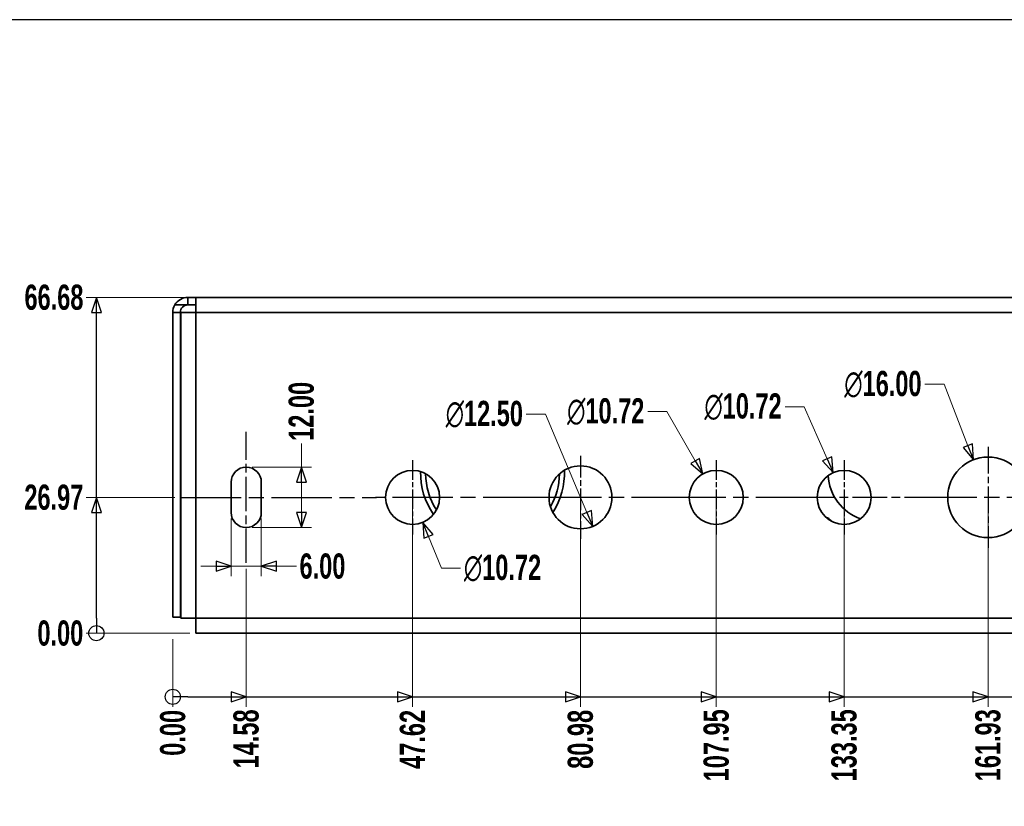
# Model space of a CAD drawing. Header units: millimetres. Extents: x 5 to 414, y 18 to 303.
# Tile 8 of 12: x 54 to 152, y 224 to 302. Entities that reach past the tile are written whole.
import ezdxf
from ezdxf.enums import TextEntityAlignment as Align

# ---------------------------------------------------------------- set-up
doc = ezdxf.new("R2010")
doc.units = ezdxf.units.MM
doc.linetypes.add('CHAIN', pattern=[0.3543, 0.2362, -0.0295, 0.0591, -0.0295])
doc.linetypes.add('DASH_DOT', pattern=[0.182, 0.1181, -0.0295, 0.0049, -0.0295])
doc.layers.add('Center Mark(May)', color=1, linetype='DASH_DOT', lineweight=25, true_color=0xff0000)
doc.layers.add('Centerline(May)', color=1, linetype='Continuous', lineweight=25, true_color=0xff0000)
for name, color, linetype, lineweight in [('Dimensions(May)', 7, 'Continuous', 25), ('Sketch Geometry(May)', 7, 'Continuous', 35), ('Symbols(May)', 7, 'Continuous', 25), ('Visible Edges(May)', 7, 'Continuous', 35), ('Visible Tangent Edges(May)', 7, 'Continuous', 35)]:
    doc.layers.add(name, color=color, linetype=linetype, lineweight=lineweight)
doc.styles.add('DimISO-30 Roman 2.5', font='romab___.ttf', dxfattribs={"width": 0.7})
doc.styles.add('Text Style216', font='romab___.ttf', dxfattribs={"width": 0.8})
doc.styles.add('Text Style221', font='romab___.ttf', dxfattribs={"width": 0.9})
doc.styles.add('TitleVariablesH2_5-May', font='romab___.ttf', dxfattribs={"width": 0.7})
doc.dimstyles.new('ISO-30-May', dxfattribs={"dimtxt": 2.5, "dimasz": 1.5, "dimexe": 1, "dimexo": 0.6, "dimgap": 0.4, "dimtad": 0, "dimtoh": 1, "dimrnd": 1e-08, "dimzin": 0, "dimdsep": 46, "dimtxsty": 'DimISO-30 Roman 2.5', "dimblk": 'Filled-1', "dimcen": 0.09, "dimclrd": 132, "dimclre": 132, "dimclrt": 256, "dimazin": 0, "dimtfac": 1.1, "dimtmove": 0, "dimatfit": 3, "dimfxl": 0, "dimtolj": 1, "dimlwd": 18, "dimlwe": 18, "dimarcsym": 0})

# ---------------------------------------------------------------- blocks, each defined once
blk = doc.blocks.new('Borders A3_408x285')
at = {"layer": 'Sketch Geometry(May)', "color": 5, "linetype": 'Continuous', "lineweight": 25, "true_color": 0x0000ff}
blk.add_line((414, 302.5), (6, 302.5), dxfattribs=at)
at = {"layer": 'Symbols(May)', "color": 232, "true_color": 0xd7006b}
for tag, style, width, p in [('Revision', 'Text Style216', 0.8, (260, 293.75)), ('Date', 'Text Style221', 0.9, (365, 293.75))]:
    blk.add_attdef(tag, text='', height=2.5, dxfattribs=dict(at, style=style, width=width)).set_placement(p, align=Align.MIDDLE_CENTER)
at = {"layer": 'Symbols(May)', "color": 232, "true_color": 0xd7006b, "style": 'TitleVariablesH2_5-May', "width": 0.7}
blk.add_attdef('Revision_Note', text='', height=2.5, dxfattribs=at).set_placement((267, 293.75), align=Align.MIDDLE_LEFT)
blk = doc.blocks.new('*D144')
at = {"layer": 'Defpoints', "color": 0, "linetype": 'Continuous', "transparency": 16777216}
for p in [(69.38, 241.599), (69.38, 241.599), (69.38, 234.286)]:
    blk.add_point(p, dxfattribs=at)
at = {"layer": 'Dimensions(May)', "color": 132, "linetype": 'Continuous', "lineweight": 18, "transparency": 16777216}
blk.add_line((69.38, 240.999), (69.38, 234.286), dxfattribs=at)
at = {"layer": 'Dimensions(May)', "color": 172, "linetype": 'Continuous', "lineweight": 20, "true_color": 0x0000c8, "transparency": 16777216, "insert": (69.38, 231.706), "char_height": 2.5, "attachment_point": 5, "rotation": 90, "style": 'DimISO-30 Roman 2.5'}
blk.add_mtext('\\A1;0.00', dxfattribs=at)
blk = doc.blocks.new('Filled-1')
at = {"color": 0}
for p, q in [((0, 0), (-1, 0.333)), ((-1, 0.333), (-1, -0.333)), ((-1, 0), (0, 0)), ((-1, -0.333), (0, 0))]:
    blk.add_line(p, q, dxfattribs=at)
at = {"color": 0, "flags": 128}
blk.add_lwpolyline([(-1, -0.333), (0, 0), (-1, 0.333), (-1, -0.333)], dxfattribs=at)
at = {"color": 0}
blk.add_solid([(-1, -0.333), (0, 0), (-1, 0.333), (-1, -0.333)], dxfattribs=at)
blk = doc.blocks.new('*D145')
at = {"layer": 'Defpoints', "color": 0, "linetype": 'Continuous', "transparency": 16777216}
for p in [(76.67, 248.586), (69.38, 241.599), (76.67, 234.286)]:
    blk.add_point(p, dxfattribs=at)
at = {"layer": 'Dimensions(May)', "color": 132, "linetype": 'Continuous', "lineweight": 18, "transparency": 16777216}
blk.add_line((76.67, 247.986), (76.67, 234.286), dxfattribs=at)
at = {"layer": 'Dimensions(May)', "color": 172, "linetype": 'Continuous', "lineweight": 20, "true_color": 0x0000c8, "transparency": 16777216, "insert": (76.67, 231.11), "char_height": 2.5, "attachment_point": 5, "rotation": 90, "style": 'DimISO-30 Roman 2.5'}
blk.add_mtext('\\A1;14.58', dxfattribs=at)
blk = doc.blocks.new('*D146')
at = {"layer": 'Defpoints', "color": 0, "linetype": 'Continuous', "transparency": 16777216}
for p in [(93.193, 255.086), (69.38, 241.599), (93.193, 234.286)]:
    blk.add_point(p, dxfattribs=at)
at = {"layer": 'Dimensions(May)', "color": 132, "linetype": 'Continuous', "lineweight": 18, "transparency": 16777216}
blk.add_line((93.193, 254.486), (93.193, 234.286), dxfattribs=at)
at = {"layer": 'Dimensions(May)', "color": 172, "linetype": 'Continuous', "lineweight": 20, "true_color": 0x0000c8, "transparency": 16777216, "insert": (93.193, 231.059), "char_height": 2.5, "attachment_point": 5, "rotation": 90, "style": 'DimISO-30 Roman 2.5'}
blk.add_mtext('\\A1;47.62', dxfattribs=at)
blk = doc.blocks.new('*D147')
at = {"layer": 'Defpoints', "color": 0, "linetype": 'Continuous', "transparency": 16777216}
for p in [(109.868, 255.086), (69.38, 241.599), (109.868, 234.286)]:
    blk.add_point(p, dxfattribs=at)
at = {"layer": 'Dimensions(May)', "color": 132, "linetype": 'Continuous', "lineweight": 18, "transparency": 16777216}
blk.add_line((109.868, 254.486), (109.868, 234.286), dxfattribs=at)
at = {"layer": 'Dimensions(May)', "color": 172, "linetype": 'Continuous', "lineweight": 20, "true_color": 0x0000c8, "transparency": 16777216, "insert": (109.868, 231.063), "char_height": 2.5, "attachment_point": 5, "rotation": 90, "style": 'DimISO-30 Roman 2.5'}
blk.add_mtext('\\A1;80.98', dxfattribs=at)
blk = doc.blocks.new('*D148')
at = {"layer": 'Defpoints', "color": 0, "linetype": 'Continuous', "transparency": 16777216}
for p in [(123.355, 255.086), (69.38, 241.599), (123.355, 234.286)]:
    blk.add_point(p, dxfattribs=at)
at = {"layer": 'Dimensions(May)', "color": 132, "linetype": 'Continuous', "lineweight": 18, "transparency": 16777216}
blk.add_line((123.355, 254.486), (123.355, 234.286), dxfattribs=at)
at = {"layer": 'Dimensions(May)', "color": 172, "linetype": 'Continuous', "lineweight": 20, "true_color": 0x0000c8, "transparency": 16777216, "insert": (123.355, 230.473), "char_height": 2.5, "attachment_point": 5, "rotation": 90, "style": 'DimISO-30 Roman 2.5'}
blk.add_mtext('\\A1;107.95', dxfattribs=at)
blk = doc.blocks.new('*D149')
at = {"layer": 'Defpoints', "color": 0, "linetype": 'Continuous', "transparency": 16777216}
for p in [(136.055, 255.086), (69.38, 241.599), (136.055, 234.286)]:
    blk.add_point(p, dxfattribs=at)
at = {"layer": 'Dimensions(May)', "color": 132, "linetype": 'Continuous', "lineweight": 18, "transparency": 16777216}
blk.add_line((136.055, 254.486), (136.055, 234.286), dxfattribs=at)
at = {"layer": 'Dimensions(May)', "color": 172, "linetype": 'Continuous', "lineweight": 20, "true_color": 0x0000c8, "transparency": 16777216, "insert": (136.055, 230.473), "char_height": 2.5, "attachment_point": 5, "rotation": 90, "style": 'DimISO-30 Roman 2.5'}
blk.add_mtext('\\A1;133.35', dxfattribs=at)
blk = doc.blocks.new('*D150')
at = {"layer": 'Defpoints', "color": 0, "linetype": 'Continuous', "transparency": 16777216}
for p in [(150.343, 255.086), (69.38, 241.599), (150.343, 234.286)]:
    blk.add_point(p, dxfattribs=at)
at = {"layer": 'Dimensions(May)', "color": 132, "linetype": 'Continuous', "lineweight": 18, "transparency": 16777216}
blk.add_line((150.343, 254.486), (150.343, 234.286), dxfattribs=at)
at = {"layer": 'Dimensions(May)', "color": 172, "linetype": 'Continuous', "lineweight": 20, "true_color": 0x0000c8, "transparency": 16777216, "insert": (150.343, 230.477), "char_height": 2.5, "attachment_point": 5, "rotation": 90, "style": 'DimISO-30 Roman 2.5'}
blk.add_mtext('\\A1;161.93', dxfattribs=at)
blk = doc.blocks.new('*D151')
at = {"layer": 'Defpoints', "color": 0, "linetype": 'Continuous', "transparency": 16777216}
for p in [(169.393, 255.086), (69.38, 241.599), (169.393, 234.286)]:
    blk.add_point(p, dxfattribs=at)
at = {"layer": 'Dimensions(May)', "color": 132, "linetype": 'Continuous', "lineweight": 18, "transparency": 16777216}
blk.add_line((169.393, 254.486), (169.393, 234.286), dxfattribs=at)
at = {"layer": 'Dimensions(May)', "color": 172, "linetype": 'Continuous', "lineweight": 20, "true_color": 0x0000c8, "transparency": 16777216, "insert": (169.393, 230.424), "char_height": 2.5, "attachment_point": 5, "rotation": 90, "style": 'DimISO-30 Roman 2.5'}
blk.add_mtext('\\A1;200.03', dxfattribs=at)
blk = doc.blocks.new('*D152')
at = {"layer": 'Defpoints', "color": 0, "linetype": 'Continuous', "transparency": 16777216}
for p in [(188.443, 255.086), (69.38, 241.599), (188.443, 234.286)]:
    blk.add_point(p, dxfattribs=at)
at = {"layer": 'Dimensions(May)', "color": 132, "linetype": 'Continuous', "lineweight": 18, "transparency": 16777216}
blk.add_line((188.443, 254.486), (188.443, 234.286), dxfattribs=at)
at = {"layer": 'Dimensions(May)', "color": 172, "linetype": 'Continuous', "lineweight": 20, "true_color": 0x0000c8, "transparency": 16777216, "insert": (188.443, 230.424), "char_height": 2.5, "attachment_point": 5, "rotation": 90, "style": 'DimISO-30 Roman 2.5'}
blk.add_mtext('\\A1;238.13', dxfattribs=at)
blk = doc.blocks.new('*D153')
at = {"layer": 'Defpoints', "color": 0, "linetype": 'Continuous', "transparency": 16777216}
for p in [(207.493, 255.086), (69.38, 241.599), (207.493, 234.286)]:
    blk.add_point(p, dxfattribs=at)
at = {"layer": 'Dimensions(May)', "color": 132, "linetype": 'Continuous', "lineweight": 18, "transparency": 16777216}
blk.add_line((207.493, 254.486), (207.493, 234.286), dxfattribs=at)
at = {"layer": 'Dimensions(May)', "color": 172, "linetype": 'Continuous', "lineweight": 20, "true_color": 0x0000c8, "transparency": 16777216, "insert": (207.493, 230.424), "char_height": 2.5, "attachment_point": 5, "rotation": 90, "style": 'DimISO-30 Roman 2.5'}
blk.add_mtext('\\A1;276.23', dxfattribs=at)
blk = doc.blocks.new('*D154')
at = {"layer": 'Defpoints', "color": 0, "linetype": 'Continuous', "transparency": 16777216}
for p in [(226.543, 255.086), (69.38, 241.599), (226.543, 234.286)]:
    blk.add_point(p, dxfattribs=at)
at = {"layer": 'Dimensions(May)', "color": 132, "linetype": 'Continuous', "lineweight": 18, "transparency": 16777216}
blk.add_line((226.543, 254.486), (226.543, 234.286), dxfattribs=at)
at = {"layer": 'Dimensions(May)', "color": 172, "linetype": 'Continuous', "lineweight": 20, "true_color": 0x0000c8, "transparency": 16777216, "insert": (226.543, 230.422), "char_height": 2.5, "attachment_point": 5, "rotation": 90, "style": 'DimISO-30 Roman 2.5'}
blk.add_mtext('\\A1;314.33', dxfattribs=at)
blk = doc.blocks.new('*D155')
at = {"layer": 'Defpoints', "color": 0, "linetype": 'Continuous', "transparency": 16777216}
for p in [(245.593, 255.086), (69.38, 241.599), (245.593, 234.286)]:
    blk.add_point(p, dxfattribs=at)
at = {"layer": 'Dimensions(May)', "color": 132, "linetype": 'Continuous', "lineweight": 18, "transparency": 16777216}
blk.add_line((245.593, 254.486), (245.593, 234.286), dxfattribs=at)
at = {"layer": 'Dimensions(May)', "color": 172, "linetype": 'Continuous', "lineweight": 20, "true_color": 0x0000c8, "transparency": 16777216, "insert": (245.593, 230.422), "char_height": 2.5, "attachment_point": 5, "rotation": 90, "style": 'DimISO-30 Roman 2.5'}
blk.add_mtext('\\A1;352.43', dxfattribs=at)
blk = doc.blocks.new('*D156')
at = {"layer": 'Defpoints', "color": 0, "linetype": 'Continuous', "transparency": 16777216}
for p in [(264.643, 255.086), (69.38, 241.599), (264.643, 234.286)]:
    blk.add_point(p, dxfattribs=at)
at = {"layer": 'Dimensions(May)', "color": 132, "linetype": 'Continuous', "lineweight": 18, "transparency": 16777216}
blk.add_line((264.643, 254.486), (264.643, 234.286), dxfattribs=at)
at = {"layer": 'Dimensions(May)', "color": 172, "linetype": 'Continuous', "lineweight": 20, "true_color": 0x0000c8, "transparency": 16777216, "insert": (264.643, 230.422), "char_height": 2.5, "attachment_point": 5, "rotation": 90, "style": 'DimISO-30 Roman 2.5'}
blk.add_mtext('\\A1;390.53', dxfattribs=at)
blk = doc.blocks.new('*D157')
at = {"layer": 'Defpoints', "color": 0, "linetype": 'Continuous', "transparency": 16777216}
for p in [(282.105, 250.336), (69.38, 241.599), (282.105, 234.286)]:
    blk.add_point(p, dxfattribs=at)
at = {"layer": 'Dimensions(May)', "color": 132, "linetype": 'Continuous', "lineweight": 18, "transparency": 16777216}
blk.add_line((282.105, 249.736), (282.105, 234.286), dxfattribs=at)
at = {"layer": 'Dimensions(May)', "color": 172, "linetype": 'Continuous', "lineweight": 20, "true_color": 0x0000c8, "transparency": 16777216, "insert": (282.105, 230.425), "char_height": 2.5, "attachment_point": 5, "rotation": 90, "style": 'DimISO-30 Roman 2.5'}
blk.add_mtext('\\A1;425.45', dxfattribs=at)
blk = doc.blocks.new('*D158')
at = {"layer": 'Defpoints', "color": 0, "linetype": 'Continuous', "transparency": 16777216}
for p in [(301.155, 250.336), (69.38, 241.599), (301.155, 234.286)]:
    blk.add_point(p, dxfattribs=at)
at = {"layer": 'Dimensions(May)', "color": 132, "linetype": 'Continuous', "lineweight": 18, "transparency": 16777216}
blk.add_line((301.155, 249.736), (301.155, 234.286), dxfattribs=at)
at = {"layer": 'Dimensions(May)', "color": 172, "linetype": 'Continuous', "lineweight": 20, "true_color": 0x0000c8, "transparency": 16777216, "insert": (301.155, 230.425), "char_height": 2.5, "attachment_point": 5, "rotation": 90, "style": 'DimISO-30 Roman 2.5'}
blk.add_mtext('\\A1;463.55', dxfattribs=at)
blk = doc.blocks.new('*D159')
at = {"layer": 'Defpoints', "color": 0, "linetype": 'Continuous', "transparency": 16777216}
for p in [(316.091, 248.586), (69.38, 241.599), (316.091, 234.286)]:
    blk.add_point(p, dxfattribs=at)
at = {"layer": 'Dimensions(May)', "color": 132, "linetype": 'Continuous', "lineweight": 18, "transparency": 16777216}
blk.add_line((316.091, 247.986), (316.091, 234.286), dxfattribs=at)
at = {"layer": 'Dimensions(May)', "color": 172, "linetype": 'Continuous', "lineweight": 20, "true_color": 0x0000c8, "transparency": 16777216, "insert": (316.091, 230.416), "char_height": 2.5, "attachment_point": 5, "rotation": 90, "style": 'DimISO-30 Roman 2.5'}
blk.add_mtext('\\A1;493.42', dxfattribs=at)
blk = doc.blocks.new('*D160')
at = {"layer": 'Defpoints', "color": 0, "linetype": 'Continuous', "transparency": 16777216}
for p in [(323.38, 243.186), (69.38, 241.599), (323.38, 234.286)]:
    blk.add_point(p, dxfattribs=at)
at = {"layer": 'Dimensions(May)', "color": 132, "linetype": 'Continuous', "lineweight": 18, "transparency": 16777216}
blk.add_line((323.38, 242.586), (323.38, 234.286), dxfattribs=at)
at = {"layer": 'Dimensions(May)', "color": 172, "linetype": 'Continuous', "lineweight": 20, "true_color": 0x0000c8, "transparency": 16777216, "insert": (323.38, 230.416), "char_height": 2.5, "attachment_point": 5, "rotation": 90, "style": 'DimISO-30 Roman 2.5'}
blk.add_mtext('\\A1;508.00', dxfattribs=at)
blk = doc.blocks.new('2dTransSymbol8')
at = {"layer": 'Dimensions(May)'}
for p, q in [((76.67, 235.286), (75.17, 235.786)), ((75.17, 235.786), (75.17, 234.786)), ((93.193, 235.286), (91.693, 235.786)), ((91.693, 235.786), (91.693, 234.786)), ((109.868, 235.286), (108.368, 235.786)), ((108.368, 235.786), (108.368, 234.786)), ((123.355, 235.286), (121.855, 235.786)), ((121.855, 235.786), (121.855, 234.786)), ((136.055, 235.286), (134.555, 235.786)), ((134.555, 235.786), (134.555, 234.786)), ((150.343, 235.286), (148.843, 235.786)), ((148.843, 235.786), (148.843, 234.786)), ((70.88, 235.286), (69.38, 235.286)), ((70.88, 235.286), (75.17, 235.286)), ((75.17, 235.286), (76.67, 235.286)), ((75.17, 234.786), (76.67, 235.286)), ((76.67, 235.286), (91.693, 235.286)), ((91.693, 235.286), (93.193, 235.286)), ((91.693, 234.786), (93.193, 235.286)), ((93.193, 235.286), (108.368, 235.286)), ((108.368, 235.286), (109.868, 235.286)), ((108.368, 234.786), (109.868, 235.286)), ((109.868, 235.286), (121.855, 235.286)), ((121.855, 235.286), (123.355, 235.286)), ((121.855, 234.786), (123.355, 235.286)), ((123.355, 235.286), (134.555, 235.286)), ((134.555, 235.286), (136.055, 235.286)), ((134.555, 234.786), (136.055, 235.286)), ((136.055, 235.286), (148.843, 235.286)), ((148.843, 235.286), (150.343, 235.286)), ((148.843, 234.786), (150.343, 235.286)), ((150.343, 235.286), (167.893, 235.286))]:
    blk.add_line(p, q, dxfattribs=at)
at = {"layer": 'Dimensions(May)', "flags": 128}
for points in [[(75.17, 234.786), (76.67, 235.286), (75.17, 235.786), (75.17, 234.786)], [(91.693, 234.786), (93.193, 235.286), (91.693, 235.786), (91.693, 234.786)], [(108.368, 234.786), (109.868, 235.286), (108.368, 235.786), (108.368, 234.786)], [(121.855, 234.786), (123.355, 235.286), (121.855, 235.786), (121.855, 234.786)], [(134.555, 234.786), (136.055, 235.286), (134.555, 235.786), (134.555, 234.786)], [(148.843, 234.786), (150.343, 235.286), (148.843, 235.786), (148.843, 234.786)]]:
    blk.add_lwpolyline(points, dxfattribs=at)
at = {"layer": 'Dimensions(May)'}
blk.add_circle((69.38, 235.286), 0.75, dxfattribs=at)
for points in [[(75.17, 234.786), (76.67, 235.286), (75.17, 235.786), (75.17, 234.786)], [(91.693, 234.786), (93.193, 235.286), (91.693, 235.786), (91.693, 234.786)], [(108.368, 234.786), (109.868, 235.286), (108.368, 235.786), (108.368, 234.786)], [(121.855, 234.786), (123.355, 235.286), (121.855, 235.786), (121.855, 234.786)], [(134.555, 234.786), (136.055, 235.286), (134.555, 235.786), (134.555, 234.786)], [(148.843, 234.786), (150.343, 235.286), (148.843, 235.786), (148.843, 234.786)]]:
    blk.add_solid(points, dxfattribs=at)
blk = doc.blocks.new('*D162')
at = {"layer": 'Defpoints', "color": 0, "linetype": 'Continuous', "transparency": 16777216}
for p in [(60.791, 241.599), (71.683, 241.599), (71.683, 241.599)]:
    blk.add_point(p, dxfattribs=at)
at = {"layer": 'Dimensions(May)', "color": 132, "linetype": 'Continuous', "lineweight": 18, "transparency": 16777216}
blk.add_line((71.083, 241.599), (60.791, 241.599), dxfattribs=at)
at = {"layer": 'Dimensions(May)', "color": 172, "linetype": 'Continuous', "lineweight": 20, "true_color": 0x0000c8, "transparency": 16777216, "insert": (58.212, 241.599), "char_height": 2.5, "attachment_point": 5, "style": 'DimISO-30 Roman 2.5'}
blk.add_mtext('\\A1;0.00', dxfattribs=at)
blk = doc.blocks.new('*D163')
at = {"layer": 'Defpoints', "color": 0, "linetype": 'Continuous', "transparency": 16777216}
for p in [(60.791, 255.086), (70.17, 255.086), (71.683, 241.599)]:
    blk.add_point(p, dxfattribs=at)
at = {"layer": 'Dimensions(May)', "color": 132, "linetype": 'Continuous', "lineweight": 18, "transparency": 16777216}
blk.add_line((69.57, 255.086), (60.791, 255.086), dxfattribs=at)
at = {"layer": 'Dimensions(May)', "color": 172, "linetype": 'Continuous', "lineweight": 20, "true_color": 0x0000c8, "transparency": 16777216, "insert": (57.563, 255.086), "char_height": 2.5, "attachment_point": 5, "style": 'DimISO-30 Roman 2.5'}
blk.add_mtext('\\A1;26.97', dxfattribs=at)
blk = doc.blocks.new('*D164')
at = {"layer": 'Defpoints', "color": 0, "linetype": 'Continuous', "transparency": 16777216}
for p in [(60.791, 274.936), (71.683, 274.936), (71.683, 241.599)]:
    blk.add_point(p, dxfattribs=at)
at = {"layer": 'Dimensions(May)', "color": 132, "linetype": 'Continuous', "lineweight": 18, "transparency": 16777216}
blk.add_line((71.083, 274.936), (60.791, 274.936), dxfattribs=at)
at = {"layer": 'Dimensions(May)', "color": 172, "linetype": 'Continuous', "lineweight": 20, "true_color": 0x0000c8, "transparency": 16777216, "insert": (57.577, 274.936), "char_height": 2.5, "attachment_point": 5, "style": 'DimISO-30 Roman 2.5'}
blk.add_mtext('\\A1;66.68', dxfattribs=at)
blk = doc.blocks.new('2dTransSymbol9')
at = {"layer": 'Dimensions(May)'}
for p, q in [((61.791, 274.936), (61.291, 273.436)), ((61.791, 273.436), (61.791, 274.936)), ((62.291, 273.436), (61.791, 274.936)), ((61.291, 273.436), (62.291, 273.436)), ((61.791, 255.086), (61.791, 273.436)), ((61.791, 255.086), (61.291, 253.586)), ((61.791, 253.586), (61.791, 255.086)), ((62.291, 253.586), (61.791, 255.086)), ((61.291, 253.586), (62.291, 253.586)), ((61.791, 243.099), (61.791, 253.586)), ((61.791, 243.099), (61.791, 241.599))]:
    blk.add_line(p, q, dxfattribs=at)
at = {"layer": 'Dimensions(May)', "flags": 128}
for points in [[(62.291, 273.436), (61.791, 274.936), (61.291, 273.436), (62.291, 273.436)], [(62.291, 253.586), (61.791, 255.086), (61.291, 253.586), (62.291, 253.586)]]:
    blk.add_lwpolyline(points, dxfattribs=at)
at = {"layer": 'Dimensions(May)'}
blk.add_circle((61.791, 241.599), 0.75, dxfattribs=at)
for points in [[(62.291, 273.436), (61.791, 274.936), (61.291, 273.436), (62.291, 273.436)], [(62.291, 253.586), (61.791, 255.086), (61.291, 253.586), (62.291, 253.586)]]:
    blk.add_solid(points, dxfattribs=at)
blk = doc.blocks.new('*D172')
at = {"layer": 'Defpoints', "color": 0, "linetype": 'Continuous', "transparency": 16777216}
for p in [(92.182, 257.567), (94.204, 252.604)]:
    blk.add_point(p, dxfattribs=at)
at = {"layer": 'Dimensions(May)', "color": 132, "linetype": 'Continuous', "lineweight": 18, "transparency": 16777216}
for p, q in [((93.103, 255.086), (93.283, 255.086)), ((93.193, 254.996), (93.193, 255.176)), ((96.06, 248.052), (94.77, 251.215)), ((97.955, 248.052), (96.06, 248.052))]:
    blk.add_line(p, q, dxfattribs=at)
at = {"layer": 'Dimensions(May)', "color": 132, "linetype": 'Continuous', "lineweight": 18, "transparency": 16777216, "xscale": 1.5, "yscale": 1.5, "zscale": 1.5, "rotation": 112.1737066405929}
blk.add_blockref('Filled-1', (94.204, 252.604), dxfattribs=at)
at = {"layer": 'Dimensions(May)', "color": 172, "linetype": 'Continuous', "lineweight": 20, "true_color": 0x0000c8, "transparency": 16777216, "insert": (102.126, 248.052), "char_height": 2.5, "attachment_point": 5, "style": 'DimISO-30 Roman 2.5'}
blk.add_mtext('\\A1;∅10.72', dxfattribs=at)
blk = doc.blocks.new('*D173')
at = {"layer": 'Defpoints', "color": 0, "linetype": 'Continuous', "transparency": 16777216}
for p in [(108.653, 257.965), (111.083, 252.207)]:
    blk.add_point(p, dxfattribs=at)
at = {"layer": 'Dimensions(May)', "color": 132, "linetype": 'Continuous', "lineweight": 18, "transparency": 16777216}
for p, q in [((104.49, 263.335), (106.386, 263.335)), ((106.386, 263.335), (110.5, 253.589))]:
    blk.add_line(p, q, dxfattribs=at)
at = {"layer": 'Dimensions(May)', "color": 132, "linetype": 'Continuous', "lineweight": 18, "transparency": 16777216, "xscale": 1.5, "yscale": 1.5, "zscale": 1.5, "rotation": 292.883315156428}
blk.add_blockref('Filled-1', (111.083, 252.207), dxfattribs=at)
at = {"layer": 'Dimensions(May)', "color": 172, "linetype": 'Continuous', "lineweight": 20, "true_color": 0x0000c8, "transparency": 16777216, "insert": (100.32, 263.335), "char_height": 2.5, "attachment_point": 5, "style": 'DimISO-30 Roman 2.5'}
blk.add_mtext('\\A1;∅12.50', dxfattribs=at)
blk = doc.blocks.new('*D174')
at = {"layer": 'Defpoints', "color": 0, "linetype": 'Continuous', "transparency": 16777216}
for p in [(122.016, 257.407), (124.695, 252.765)]:
    blk.add_point(p, dxfattribs=at)
at = {"layer": 'Dimensions(May)', "color": 132, "linetype": 'Continuous', "lineweight": 18, "transparency": 16777216}
for p, q in [((116.55, 263.591), (118.445, 263.591)), ((118.445, 263.591), (121.266, 258.706)), ((123.265, 255.086), (123.445, 255.086)), ((123.355, 254.996), (123.355, 255.176))]:
    blk.add_line(p, q, dxfattribs=at)
at = {"layer": 'Dimensions(May)', "color": 132, "linetype": 'Continuous', "lineweight": 18, "transparency": 16777216, "xscale": 1.5, "yscale": 1.5, "zscale": 1.5, "rotation": 300.0000000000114}
blk.add_blockref('Filled-1', (122.016, 257.407), dxfattribs=at)
at = {"layer": 'Dimensions(May)', "color": 172, "linetype": 'Continuous', "lineweight": 20, "true_color": 0x0000c8, "transparency": 16777216, "insert": (112.379, 263.591), "char_height": 2.5, "attachment_point": 5, "style": 'DimISO-30 Roman 2.5'}
blk.add_mtext('\\A1;∅10.72', dxfattribs=at)
blk = doc.blocks.new('*D175')
at = {"layer": 'Defpoints', "color": 0, "linetype": 'Continuous', "transparency": 16777216}
for p in [(134.972, 257.537), (137.139, 252.635)]:
    blk.add_point(p, dxfattribs=at)
at = {"layer": 'Dimensions(May)', "color": 132, "linetype": 'Continuous', "lineweight": 18, "transparency": 16777216}
for p, q in [((130.183, 264.079), (132.079, 264.079)), ((132.079, 264.079), (134.365, 258.909)), ((135.965, 255.086), (136.145, 255.086)), ((136.055, 254.996), (136.055, 255.176))]:
    blk.add_line(p, q, dxfattribs=at)
at = {"layer": 'Dimensions(May)', "color": 132, "linetype": 'Continuous', "lineweight": 18, "transparency": 16777216, "xscale": 1.5, "yscale": 1.5, "zscale": 1.5, "rotation": 293.8558493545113}
blk.add_blockref('Filled-1', (134.972, 257.537), dxfattribs=at)
at = {"layer": 'Dimensions(May)', "color": 172, "linetype": 'Continuous', "lineweight": 20, "true_color": 0x0000c8, "transparency": 16777216, "insert": (126.013, 264.079), "char_height": 2.5, "attachment_point": 5, "style": 'DimISO-30 Roman 2.5'}
blk.add_mtext('\\A1;∅10.72', dxfattribs=at)
blk = doc.blocks.new('*D176')
at = {"layer": 'Defpoints', "color": 0, "linetype": 'Continuous', "transparency": 16777216}
for p in [(148.892, 258.813), (151.794, 251.359)]:
    blk.add_point(p, dxfattribs=at)
at = {"layer": 'Dimensions(May)', "color": 132, "linetype": 'Continuous', "lineweight": 18, "transparency": 16777216}
for p, q in [((144.078, 266.305), (145.974, 266.305)), ((145.974, 266.305), (148.347, 260.211)), ((150.253, 255.086), (150.433, 255.086)), ((150.343, 254.996), (150.343, 255.176))]:
    blk.add_line(p, q, dxfattribs=at)
at = {"layer": 'Dimensions(May)', "color": 132, "linetype": 'Continuous', "lineweight": 18, "transparency": 16777216, "xscale": 1.5, "yscale": 1.5, "zscale": 1.5, "rotation": 291.2743994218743}
blk.add_blockref('Filled-1', (148.892, 258.813), dxfattribs=at)
at = {"layer": 'Dimensions(May)', "color": 172, "linetype": 'Continuous', "lineweight": 20, "true_color": 0x0000c8, "transparency": 16777216, "insert": (139.908, 266.305), "char_height": 2.5, "attachment_point": 5, "style": 'DimISO-30 Roman 2.5'}
blk.add_mtext('\\A1;∅16.00', dxfattribs=at)
blk = doc.blocks.new('*D187')
at = {"layer": 'Defpoints', "color": 0, "linetype": 'Continuous', "transparency": 16777216}
for p in [(76.67, 258.086), (76.67, 252.086), (82.148, 252.086)]:
    blk.add_point(p, dxfattribs=at)
at = {"layer": 'Dimensions(May)', "color": 132, "linetype": 'Continuous', "lineweight": 18, "transparency": 16777216}
for p, q in [((82.148, 258.086), (82.148, 260.444)), ((77.27, 258.086), (83.148, 258.086)), ((82.148, 253.586), (82.148, 256.586)), ((77.27, 252.086), (83.148, 252.086))]:
    blk.add_line(p, q, dxfattribs=at)
at = {"layer": 'Dimensions(May)', "color": 132, "linetype": 'Continuous', "lineweight": 18, "transparency": 16777216, "xscale": 1.5, "yscale": 1.5, "zscale": 1.5}
for p, rotation in [((82.148, 258.086), 90), ((82.148, 252.086), 270)]:
    blk.add_blockref('Filled-1', p, dxfattribs=dict(at, rotation=rotation))
at = {"layer": 'Dimensions(May)', "color": 172, "linetype": 'Continuous', "lineweight": 20, "true_color": 0x0000c8, "transparency": 16777216, "insert": (82.148, 263.622), "char_height": 2.5, "attachment_point": 5, "rotation": 90, "style": 'DimISO-30 Roman 2.5'}
blk.add_mtext('\\A1;12.00', dxfattribs=at)
blk = doc.blocks.new('*D188')
at = {"layer": 'Defpoints', "color": 0, "linetype": 'Continuous', "transparency": 16777216}
for p in [(75.17, 253.586), (78.17, 253.586), (75.17, 248.249)]:
    blk.add_point(p, dxfattribs=at)
at = {"layer": 'Dimensions(May)', "color": 132, "linetype": 'Continuous', "lineweight": 18, "transparency": 16777216}
for p, q in [((75.17, 252.986), (75.17, 247.249)), ((78.17, 252.986), (78.17, 247.249)), ((73.67, 248.249), (72.17, 248.249)), ((75.17, 248.249), (78.17, 248.249)), ((79.67, 248.249), (81.669, 248.249))]:
    blk.add_line(p, q, dxfattribs=at)
at = {"layer": 'Dimensions(May)', "color": 132, "linetype": 'Continuous', "lineweight": 18, "transparency": 16777216, "xscale": 1.5, "yscale": 1.5, "zscale": 1.5}
blk.add_blockref('Filled-1', (75.17, 248.249), dxfattribs=at)
at = {"layer": 'Dimensions(May)', "color": 132, "linetype": 'Continuous', "lineweight": 18, "transparency": 16777216, "xscale": 1.5, "yscale": 1.5, "zscale": 1.5, "rotation": 180}
blk.add_blockref('Filled-1', (78.17, 248.249), dxfattribs=at)
at = {"layer": 'Dimensions(May)', "color": 172, "linetype": 'Continuous', "lineweight": 20, "true_color": 0x0000c8, "transparency": 16777216, "insert": (84.243, 248.249), "char_height": 2.5, "attachment_point": 5, "style": 'DimISO-30 Roman 2.5'}
blk.add_mtext('\\A1;6.00', dxfattribs=at)

msp = doc.modelspace()

# ---------------------------------------------------------------- linework, layer by layer
at = {"layer": 'Center Mark(May)', "linetype": 'CHAIN', "ltscale": 9.167361}
msp.add_line((109.8681, 259.211), (109.8681, 250.961), dxfattribs=at)
at = {"layer": 'Center Mark(May)', "linetype": 'CHAIN', "ltscale": 11.111974}
msp.add_line((150.343, 260.086), (150.343, 250.086), dxfattribs=at)
at = {"layer": 'Center Mark(May)', "linetype": 'CHAIN', "ltscale": 8.17772}
for p, q in [((93.193, 258.7657), (93.193, 251.4063)), ((123.3555, 258.7657), (123.3555, 251.4063)), ((136.0555, 258.7657), (136.0555, 251.4063))]:
    msp.add_line(p, q, dxfattribs=at)
at = {"layer": 'Center Mark(May)', "linetype": 'CHAIN', "ltscale": 25.402201}
for p, q in [((106.2034, 255.086), (89.5133, 255.086)), ((120.9445, 255.086), (105.7431, 255.086)), ((133.2975, 255.086), (119.6758, 255.086)), ((167.2268, 255.086), (145.343, 255.086))]:
    msp.add_line(p, q, dxfattribs=at)
at = {"layer": 'Center Mark(May)', "linetype": 'CHAIN', "ltscale": 14.567757}
msp.add_line((145.4857, 255.086), (132.3758, 255.086), dxfattribs=at)
at = {"layer": 'Centerline(May)', "linetype": 'CHAIN', "ltscale": 14.445597}
msp.add_line((76.6703, 248.586), (76.6703, 261.586), dxfattribs=at)
at = {"layer": 'Centerline(May)', "linetype": 'CHAIN', "ltscale": 25.402201}
msp.add_line((70.1703, 255.086), (89.6038, 255.086), dxfattribs=at)
at = {"layer": 'Visible Edges(May)'}
for p, q in [((70.8805, 274.9361), (71.6835, 274.9361)), ((71.6835, 273.4361), (71.6835, 274.9361)), ((71.6835, 274.9361), (321.0774, 274.9361)), ((71.6835, 274.1861), (70.8805, 274.1861)), ((69.3805, 273.4361), (69.3805, 243.1861)), ((70.1305, 273.4361), (69.3805, 273.4361)), ((70.1305, 243.1861), (70.1305, 273.4361)), ((70.1835, 273.4361), (71.6835, 273.4361)), ((70.1835, 243.0986), (70.1835, 273.4361)), ((75.1703, 253.586), (75.1703, 256.586)), ((78.1703, 256.586), (78.1703, 253.586)), ((69.3805, 243.1861), (70.1305, 243.1861)), ((71.6835, 243.0986), (70.1835, 243.0986)), ((71.6835, 241.5986), (71.6835, 243.0986)), ((321.0774, 241.5986), (71.6835, 241.5986))]:
    msp.add_line(p, q, dxfattribs=at)
for centre, radius in [((109.8681, 255.086), 3.125), ((150.343, 255.086), 4), ((93.193, 255.086), 2.6797), ((123.3555, 255.086), 2.6797), ((136.0555, 255.086), 2.6797)]:
    msp.add_circle(centre, radius, dxfattribs=at)
for centre, radius, start, end in [((70.8805, 273.4361), 1.5, 90, 150), ((70.8805, 273.4361), 1.5, 150, 180), ((70.8805, 273.4361), 0.75, 90, 180), ((76.6703, 256.586), 1.5, 0, 180), ((101.1305, 257.4736), 7.1437, 178.626722, 214.855852), ((101.1305, 257.4736), 6.6437, 180.353321, 213.129253), ((101.1305, 257.4736), 6.6437, 330.020937, 359.41246), ((101.1305, 257.4736), 7.1438, 327.052892, 2.380505), ((139.2305, 257.4736), 4.7625, 182.706137, 251.180195), ((76.6703, 253.586), 1.5, 180, 0), ((139.2305, 257.4736), 6.6437, 214.562643, 214.981734), ((133.5822, 253.5213), 0.25, 23.783859, 34.981734), ((134.087, 252.3301), 0.7937, 30.662215, 78.262429)]:
    msp.add_arc(centre, radius, start, end, dxfattribs=at)
at = {"layer": 'Visible Tangent Edges(May)'}
for p, q in [((70.8805, 274.9361), (70.8805, 274.1861)), ((70.8805, 274.1861), (69.5814, 274.1861)), ((71.6835, 273.4361), (71.6835, 243.0986)), ((321.0774, 273.4361), (71.6835, 273.4361)), ((71.6835, 243.0986), (321.0774, 243.0986))]:
    msp.add_line(p, q, dxfattribs=at)

# ---------------------------------------------------------------- block references
msp.add_blockref('Borders A3_408x285', (0, 0))
at = {"layer": 'Dimensions(May)'}
for name in ['2dTransSymbol9', '2dTransSymbol8']:
    msp.add_blockref(name, (0, 0), dxfattribs=at)

# ---------------------------------------------------------------- dimensions: what is measured, and where the dimension line sits
at = {"layer": 'Dimensions(May)', "color": 132, "linetype": 'Continuous', "lineweight": 20, "true_color": 0x00cccc}
for feature_location, offset, dtype, origin, picture, middle in [((71.6834944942, 274.9360581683), (-10.8927618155, 0), 0, (71.6834944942, 241.5985581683), '*D164', (57.5768561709, 274.9360581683)), ((70.1703, 255.086), (-9.3795, 0), 0, (71.6835, 241.5986), '*D163', (57.5627, 255.086)), ((93.1929614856, 255.0859581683), (0, -20.8004066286), 1, (69.3804614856, 241.5985581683), '*D146', (93.1929614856, 231.0588262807)), ((109.8681, 255.086), (0, -20.8004), 1, (69.3805, 241.5986), '*D147', (109.8681, 231.0627)), ((123.3555, 255.086), (0, -20.8004), 1, (69.3805, 241.5986), '*D148', (123.3555, 230.4729)), ((136.0555, 255.086), (0, -20.8004), 1, (69.3805, 241.5986), '*D149', (136.0555, 230.4729)), ((150.3429614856, 255.0859581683), (0, -20.8004066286), 1, (69.3804614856, 241.5985581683), '*D150', (150.3429614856, 230.4767778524)), ((169.3929614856, 255.0859581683), (0, -20.8004066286), 1, (69.3804614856, 241.5985581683), '*D151', (169.3929614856, 230.4240979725)), ((188.4429614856, 255.0859581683), (0, -20.8004066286), 1, (69.3804614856, 241.5985581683), '*D152', (188.4429614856, 230.4240979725)), ((207.4929614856, 255.0859581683), (0, -20.8004066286), 1, (69.3804614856, 241.5985581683), '*D153', (207.4929614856, 230.4240979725)), ((226.5429614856, 255.0859581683), (0, -20.8004066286), 1, (69.3804614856, 241.5985581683), '*D154', (226.5429614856, 230.4215282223)), ((245.5929614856, 255.0859581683), (0, -20.8004066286), 1, (69.3804614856, 241.5985581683), '*D155', (245.5929614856, 230.4215282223)), ((264.6429614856, 255.0859581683), (0, -20.8004066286), 1, (69.3804614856, 241.5985581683), '*D156', (264.6429614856, 230.4215282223)), ((282.1055, 250.3362), (0, -16.0506), 1, (69.3805, 241.5986), '*D157', (282.1055, 230.4254)), ((301.1555, 250.3362), (0, -16.0506), 1, (69.3805, 241.5986), '*D158', (301.1555, 230.4254)), ((76.6703, 248.586), (0, -14.3004), 1, (69.3805, 241.5986), '*D145', (76.6703, 231.1102)), ((316.0907, 248.586), (0, -14.3004), 1, (69.3805, 241.5986), '*D159', (316.0907, 230.4164)), ((71.6834944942, 241.5985581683), (-10.8927618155, 0), 0, (71.6834944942, 241.5985581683), '*D162', (58.211584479, 241.5985581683)), ((323.3805, 243.1861), (0, -8.9005), 1, (69.3805, 241.5986), '*D160', (323.3805, 230.4164)), ((69.3804614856, 241.5985581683), (0, -7.3130066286), 1, (69.3804614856, 241.5985581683), '*D144', (69.3804614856, 231.70640334))]:
    dim = msp.add_ordinate_dim(feature_location=feature_location, offset=offset, dtype=dtype, origin=origin, dimstyle='ISO-30-May', override={"dimtad": 0, "dimdec": 2, "dimlfac": 2, "dimtp": 0, "dimtm": 0, "dimtdec": 2}, dxfattribs=at)
    dim.commit()
    dim.dimension.update_dxf_attribs({"geometry": picture, "text_midpoint": middle})
for base, p1, p2, angle, override, picture, middle in [((82.1479, 252.086), (76.6703, 258.086), (76.6703, 252.086), 90, {"dimtoh": 0, "dimdec": 2, "dimlfac": 2, "dimtp": 0, "dimtm": 0, "dimtdec": 2, "dimtofl": 0, "dimatfit": 2}, '*D187', (82.1479, 263.6221)), ((75.1703, 248.2488), (78.1703, 253.586), (75.1703, 253.586), 180, {"dimtoh": 0, "dimdec": 2, "dimlfac": 2, "dimtp": 0, "dimtm": 0, "dimtdec": 2, "dimtofl": 1, "dimatfit": 1}, '*D188', (84.2426, 248.2488))]:
    dim = msp.add_linear_dim(base=base, p1=p1, p2=p2, angle=angle, dimstyle='ISO-30-May', override=override, dxfattribs=at)
    dim.commit()
    dim.dimension.update_dxf_attribs({"geometry": picture, "text_midpoint": middle, "dimtype": 160})
for p1, p2, picture, middle in [((151.7943, 251.3585), (148.8916, 258.8134), '*D176', (139.9084, 266.3054)), ((124.6953, 252.7653), (122.0156, 257.4066), '*D174', (112.3789, 263.5911)), ((137.1392, 252.6352), (134.9717, 257.5367), '*D175', (126.0126, 264.0789)), ((108.6529, 257.965), (111.0832, 252.2069), '*D173', (100.3201, 263.3354)), ((92.1816, 257.5675), (94.2043, 252.6044), '*D172', (102.1257, 248.0522))]:
    dim = msp.add_diameter_dim_2p(p1=p1, p2=p2, dimstyle='ISO-30-May', override={"dimtih": 1, "dimdec": 2, "dimlfac": 2, "dimtp": 0, "dimtm": 0, "dimtdec": 2, "dimtofl": 0}, dxfattribs=at)
    dim.commit()
    dim.dimension.update_dxf_attribs({"geometry": picture, "text_midpoint": middle, "dimtype": 163})

doc.saveas('drawing.dxf')
